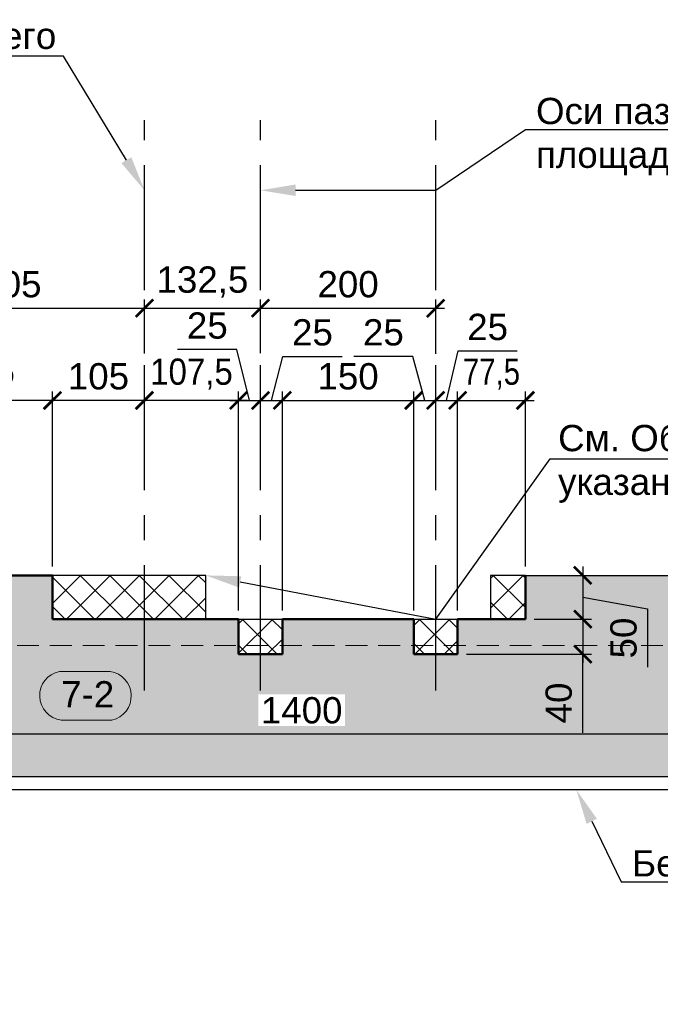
# Model space of a CAD drawing. Header units: millimetres. Extents: x 455957 to 840819, y 462720 to 618741.
# Tile 8 of 17: x 544152 to 551465, y 467498 to 478746. Entities that reach past the tile are written whole.
import ezdxf
from ezdxf import colors
from ezdxf.entities.mleader import LeaderData, LeaderLine
from ezdxf.math import Vec2, Vec3

# ---------------------------------------------------------------- set-up
doc = ezdxf.new("R2010")
doc.units = ezdxf.units.MM
doc.linetypes.add('( Hidden )', pattern=[0.375, 0.25, -0.125])
doc.linetypes.add('осевая', pattern=[50.8, 31.75, -6.35, 6.35, -6.35])
doc.layers.add('Бетон', color=7, linetype='Continuous', lineweight=50)
doc.layers.add('Оси', color=1, linetype='осевая')
doc.layers.add('Размеры', color=7, linetype='Continuous')
doc.styles.add('arial', font='arial.ttf')
doc.styles.add('Рогун1', font='arial.ttf')
doc.dimstyles.new('100 мм', dxfattribs={"dimscale": 100, "dimtxt": 3.5, "dimasz": 2, "dimexe": 1, "dimexo": 1, "dimgap": 1.2, "dimtad": 1, "dimdec": 0, "dimlfac": 0.1, "dimrnd": 0.0001, "dimtxsty": 'Рогун1', "dimblk": 'ARCHTICK', "dimcen": 2.5, "dimdle": 1, "dimaunit": 1, "dimadec": 1, "dimazin": 0, "dimtfac": 1, "dimtdec": 0, "dimtmove": 1, "dimatfit": 3, "dimldrblk": 'ARCHTICK', "dimfxl": 1, "dimtfill": 1, "dimarcsym": 0})
pattern_1 = [(45, (-21415.93, -32912.12), (-168.3798, 168.3798), []), (135, (-21415.93, -32912.12), (-168.3798, -168.3798), [])]

# ---------------------------------------------------------------- blocks, each defined once
blk = doc.blocks.new('_ArchTick')
at = {"color": 0, "linetype": 'ByBlock', "const_width": 0.15}
blk.add_lwpolyline([(-0.5, -0.5), (0.5, 0.5)], dxfattribs=at)
blk = doc.blocks.new('*D126')
at = {"layer": 'Defpoints', "color": 0, "transparency": 16777216}
for p in [(545576, 475449), (542526, 474827), (545576, 474833)]:
    blk.add_point(p, dxfattribs=at)
at = {"layer": 'Размеры', "color": 0, "lineweight": -2, "transparency": 16777216}
for p, q in [((542526, 474927), (542526, 475549)), ((545576, 474933), (545576, 475549)), ((542426, 475449), (545676, 475449))]:
    blk.add_line(p, q, dxfattribs=at)
at = {"layer": 'Размеры', "color": 0, "lineweight": -2, "transparency": 16777216, "xscale": 200, "yscale": 200, "zscale": 200, "rotation": 180}
blk.add_blockref('_ArchTick', (542526, 475449), dxfattribs=at)
at = {"layer": 'Размеры', "color": 0, "lineweight": -2, "transparency": 16777216, "xscale": 200, "yscale": 200, "zscale": 200}
blk.add_blockref('_ArchTick', (545576, 475449), dxfattribs=at)
at = {"layer": 'Размеры', "color": 0, "transparency": 16777216, "insert": (544051, 475722), "char_height": 300, "attachment_point": 5, "style": 'Рогун1'}
blk.add_mtext('305', dxfattribs=at)
blk = doc.blocks.new('*D129')
at = {"layer": 'Defpoints', "color": 0, "transparency": 16777216}
for p in [(542621, 474397), (542621, 472398), (544526, 472398)]:
    blk.add_point(p, dxfattribs=at)
at = {"layer": 'Размеры', "color": 0, "lineweight": -2, "transparency": 16777216}
for p, q in [((542621, 472498), (542621, 474497)), ((544526, 472498), (544526, 474497)), ((544626, 474397), (542521, 474397))]:
    blk.add_line(p, q, dxfattribs=at)
at = {"layer": 'Размеры', "color": 0, "lineweight": -2, "transparency": 16777216, "xscale": 200, "yscale": 200, "zscale": 200, "rotation": 180}
blk.add_blockref('_ArchTick', (542621, 474397), dxfattribs=at)
at = {"layer": 'Размеры', "color": 0, "lineweight": -2, "transparency": 16777216, "xscale": 200, "yscale": 200, "zscale": 200}
blk.add_blockref('_ArchTick', (544526, 474397), dxfattribs=at)
at = {"layer": 'Размеры', "color": 0, "transparency": 16777216, "insert": (543573, 474698), "char_height": 300, "attachment_point": 5, "style": 'Рогун1'}
blk.add_mtext('190,5', dxfattribs=at)
blk = doc.blocks.new('*D134')
at = {"layer": 'Defpoints', "color": 0, "transparency": 16777216}
for p in [(546901, 475449), (545576, 474833), (546901, 474836)]:
    blk.add_point(p, dxfattribs=at)
at = {"layer": 'Размеры', "color": 0, "lineweight": -2, "transparency": 16777216}
for p, q in [((545576, 474933), (545576, 475549)), ((546901, 474936), (546901, 475549)), ((545476, 475449), (547001, 475449))]:
    blk.add_line(p, q, dxfattribs=at)
at = {"layer": 'Размеры', "color": 0, "lineweight": -2, "transparency": 16777216, "xscale": 200, "yscale": 200, "zscale": 200, "rotation": 180}
blk.add_blockref('_ArchTick', (545576, 475449), dxfattribs=at)
at = {"layer": 'Размеры', "color": 0, "lineweight": -2, "transparency": 16777216, "xscale": 200, "yscale": 200, "zscale": 200}
blk.add_blockref('_ArchTick', (546901, 475449), dxfattribs=at)
at = {"layer": 'Размеры', "color": 0, "transparency": 16777216, "insert": (546238, 475749), "char_height": 300, "attachment_point": 5, "style": 'Рогун1'}
blk.add_mtext('132,5', dxfattribs=at)
blk = doc.blocks.new('*D135')
at = {"layer": 'Defpoints', "color": 0, "transparency": 16777216}
for p in [(548901, 475449), (546901, 474836), (548901, 474830)]:
    blk.add_point(p, dxfattribs=at)
at = {"layer": 'Размеры', "color": 0, "lineweight": -2, "transparency": 16777216}
for p, q in [((546901, 474936), (546901, 475549)), ((548901, 474930), (548901, 475549)), ((546801, 475449), (549001, 475449))]:
    blk.add_line(p, q, dxfattribs=at)
at = {"layer": 'Размеры', "color": 0, "lineweight": -2, "transparency": 16777216, "xscale": 200, "yscale": 200, "zscale": 200, "rotation": 180}
blk.add_blockref('_ArchTick', (546901, 475449), dxfattribs=at)
at = {"layer": 'Размеры', "color": 0, "lineweight": -2, "transparency": 16777216, "xscale": 200, "yscale": 200, "zscale": 200}
blk.add_blockref('_ArchTick', (548901, 475449), dxfattribs=at)
at = {"layer": 'Размеры', "color": 0, "transparency": 16777216, "insert": (547901, 475722), "char_height": 300, "attachment_point": 5, "style": 'Рогун1'}
blk.add_mtext('200', dxfattribs=at)
blk = doc.blocks.new('*D136')
at = {"layer": 'Defpoints', "color": 0, "transparency": 16777216}
for p in [(544526, 474397), (545576, 473301), (544526, 472398)]:
    blk.add_point(p, dxfattribs=at)
at = {"layer": 'Размеры', "color": 0, "lineweight": -2, "transparency": 16777216}
for p, q in [((544526, 472498), (544526, 474497)), ((545576, 473401), (545576, 474497)), ((545676, 474397), (544426, 474397))]:
    blk.add_line(p, q, dxfattribs=at)
at = {"layer": 'Размеры', "color": 0, "lineweight": -2, "transparency": 16777216, "xscale": 200, "yscale": 200, "zscale": 200, "rotation": 180}
blk.add_blockref('_ArchTick', (544526, 474397), dxfattribs=at)
at = {"layer": 'Размеры', "color": 0, "lineweight": -2, "transparency": 16777216, "xscale": 200, "yscale": 200, "zscale": 200}
blk.add_blockref('_ArchTick', (545576, 474397), dxfattribs=at)
at = {"layer": 'Размеры', "color": 0, "transparency": 16777216, "insert": (545051, 474670), "char_height": 300, "attachment_point": 5, "style": 'Рогун1'}
blk.add_mtext('105', dxfattribs=at)
blk = doc.blocks.new('*D137')
at = {"layer": 'Defpoints', "color": 0, "transparency": 16777216}
for p in [(545576, 474397), (545576, 473301), (546651, 471898)]:
    blk.add_point(p, dxfattribs=at)
at = {"layer": 'Размеры', "color": 0, "lineweight": -2, "transparency": 16777216}
for p, q in [((545576, 473401), (545576, 474497)), ((546651, 471998), (546651, 474497)), ((546751, 474397), (545476, 474397))]:
    blk.add_line(p, q, dxfattribs=at)
at = {"layer": 'Размеры', "color": 0, "lineweight": -2, "transparency": 16777216, "xscale": 200, "yscale": 200, "zscale": 200, "rotation": 180}
blk.add_blockref('_ArchTick', (545576, 474397), dxfattribs=at)
at = {"layer": 'Размеры', "color": 0, "lineweight": -2, "transparency": 16777216, "xscale": 200, "yscale": 200, "zscale": 200}
blk.add_blockref('_ArchTick', (546651, 474397), dxfattribs=at)
at = {"layer": 'Размеры', "color": 0, "transparency": 16777216, "insert": (546113, 474697), "char_height": 300, "attachment_point": 5, "style": 'Рогун1'}
blk.add_mtext('{\\W0.9;107,5}', dxfattribs=at)
blk = doc.blocks.new('*D155')
at = {"layer": 'Defpoints', "color": 0, "transparency": 16777216}
for p in [(546901, 474397), (546901, 473301), (546651, 471898)]:
    blk.add_point(p, dxfattribs=at)
at = {"layer": 'Размеры', "color": 0, "lineweight": -2, "transparency": 16777216}
for p, q in [((546632, 474977), (545955, 474977)), ((546776, 474397), (546632, 474977)), ((546651, 471998), (546651, 474497)), ((546901, 473401), (546901, 474497)), ((546551, 474397), (547001, 474397))]:
    blk.add_line(p, q, dxfattribs=at)
at = {"layer": 'Размеры', "color": 0, "lineweight": -2, "transparency": 16777216, "xscale": 200, "yscale": 200, "zscale": 200, "rotation": 180}
blk.add_blockref('_ArchTick', (546651, 474397), dxfattribs=at)
at = {"layer": 'Размеры', "color": 0, "lineweight": -2, "transparency": 16777216, "xscale": 200, "yscale": 200, "zscale": 200}
blk.add_blockref('_ArchTick', (546901, 474397), dxfattribs=at)
at = {"layer": 'Размеры', "color": 0, "transparency": 16777216, "insert": (546294, 475250), "char_height": 300, "attachment_point": 5, "style": 'Рогун1'}
blk.add_mtext('25', dxfattribs=at)
blk = doc.blocks.new('*D156')
at = {"layer": 'Defpoints', "color": 0, "transparency": 16777216}
for p in [(547151, 474397), (546901, 473301), (547151, 471898)]:
    blk.add_point(p, dxfattribs=at)
at = {"layer": 'Размеры', "color": 0, "lineweight": -2, "transparency": 16777216}
for p, q in [((547026, 474397), (547156, 474898)), ((547156, 474898), (547833, 474898)), ((546901, 473401), (546901, 474497)), ((547151, 471998), (547151, 474497)), ((546801, 474397), (547251, 474397))]:
    blk.add_line(p, q, dxfattribs=at)
at = {"layer": 'Размеры', "color": 0, "lineweight": -2, "transparency": 16777216, "xscale": 200, "yscale": 200, "zscale": 200, "rotation": 180}
blk.add_blockref('_ArchTick', (546901, 474397), dxfattribs=at)
at = {"layer": 'Размеры', "color": 0, "lineweight": -2, "transparency": 16777216, "xscale": 200, "yscale": 200, "zscale": 200}
blk.add_blockref('_ArchTick', (547151, 474397), dxfattribs=at)
at = {"layer": 'Размеры', "color": 0, "transparency": 16777216, "insert": (547494, 475172), "char_height": 300, "attachment_point": 5, "style": 'Рогун1'}
blk.add_mtext('25', dxfattribs=at)
blk = doc.blocks.new('*D157')
at = {"layer": 'Defpoints', "color": 0, "transparency": 16777216}
for p in [(548651, 474397), (547151, 471898), (548651, 471898)]:
    blk.add_point(p, dxfattribs=at)
at = {"layer": 'Размеры', "color": 0, "lineweight": -2, "transparency": 16777216}
for p, q in [((547151, 471998), (547151, 474497)), ((548651, 471998), (548651, 474497)), ((547051, 474397), (548751, 474397))]:
    blk.add_line(p, q, dxfattribs=at)
at = {"layer": 'Размеры', "color": 0, "lineweight": -2, "transparency": 16777216, "xscale": 200, "yscale": 200, "zscale": 200, "rotation": 180}
blk.add_blockref('_ArchTick', (547151, 474397), dxfattribs=at)
at = {"layer": 'Размеры', "color": 0, "lineweight": -2, "transparency": 16777216, "xscale": 200, "yscale": 200, "zscale": 200}
blk.add_blockref('_ArchTick', (548651, 474397), dxfattribs=at)
at = {"layer": 'Размеры', "color": 0, "transparency": 16777216, "insert": (547901, 474670), "char_height": 300, "attachment_point": 5, "style": 'Рогун1'}
blk.add_mtext('150', dxfattribs=at)
blk = doc.blocks.new('*D158')
at = {"layer": 'Defpoints', "color": 0, "transparency": 16777216}
for p in [(548901, 474397), (548901, 473301), (548651, 471898)]:
    blk.add_point(p, dxfattribs=at)
at = {"layer": 'Размеры', "color": 0, "lineweight": -2, "transparency": 16777216}
for p, q in [((548642, 474898), (547965, 474898)), ((548776, 474397), (548642, 474898)), ((548651, 471998), (548651, 474497)), ((548901, 473401), (548901, 474497)), ((548551, 474397), (549001, 474397))]:
    blk.add_line(p, q, dxfattribs=at)
at = {"layer": 'Размеры', "color": 0, "lineweight": -2, "transparency": 16777216, "xscale": 200, "yscale": 200, "zscale": 200, "rotation": 180}
blk.add_blockref('_ArchTick', (548651, 474397), dxfattribs=at)
at = {"layer": 'Размеры', "color": 0, "lineweight": -2, "transparency": 16777216, "xscale": 200, "yscale": 200, "zscale": 200}
blk.add_blockref('_ArchTick', (548901, 474397), dxfattribs=at)
at = {"layer": 'Размеры', "color": 0, "transparency": 16777216, "insert": (548304, 475172), "char_height": 300, "attachment_point": 5, "style": 'Рогун1'}
blk.add_mtext('25', dxfattribs=at)
blk = doc.blocks.new('*D159')
at = {"layer": 'Defpoints', "color": 0, "transparency": 16777216}
for p in [(549151, 474397), (548901, 473301), (549151, 471898)]:
    blk.add_point(p, dxfattribs=at)
at = {"layer": 'Размеры', "color": 0, "lineweight": -2, "transparency": 16777216}
for p, q in [((549026, 474397), (549156, 474961)), ((549156, 474961), (549833, 474961)), ((548901, 473401), (548901, 474497)), ((549151, 471998), (549151, 474497)), ((548801, 474397), (549251, 474397))]:
    blk.add_line(p, q, dxfattribs=at)
at = {"layer": 'Размеры', "color": 0, "lineweight": -2, "transparency": 16777216, "xscale": 200, "yscale": 200, "zscale": 200, "rotation": 180}
blk.add_blockref('_ArchTick', (548901, 474397), dxfattribs=at)
at = {"layer": 'Размеры', "color": 0, "lineweight": -2, "transparency": 16777216, "xscale": 200, "yscale": 200, "zscale": 200}
blk.add_blockref('_ArchTick', (549151, 474397), dxfattribs=at)
at = {"layer": 'Размеры', "color": 0, "transparency": 16777216, "insert": (549494, 475234), "char_height": 300, "attachment_point": 5, "style": 'Рогун1'}
blk.add_mtext('25', dxfattribs=at)
blk = doc.blocks.new('*D160')
at = {"layer": 'Defpoints', "color": 0, "transparency": 16777216}
for p in [(549926, 474397), (549926, 472398), (549151, 471898)]:
    blk.add_point(p, dxfattribs=at)
at = {"layer": 'Размеры', "color": 0, "lineweight": -2, "transparency": 16777216}
for p, q in [((549151, 471998), (549151, 474497)), ((549926, 472498), (549926, 474497)), ((549051, 474397), (550026, 474397))]:
    blk.add_line(p, q, dxfattribs=at)
at = {"layer": 'Размеры', "color": 0, "lineweight": -2, "transparency": 16777216, "xscale": 200, "yscale": 200, "zscale": 200, "rotation": 180}
blk.add_blockref('_ArchTick', (549151, 474397), dxfattribs=at)
at = {"layer": 'Размеры', "color": 0, "lineweight": -2, "transparency": 16777216, "xscale": 200, "yscale": 200, "zscale": 200}
blk.add_blockref('_ArchTick', (549926, 474397), dxfattribs=at)
at = {"layer": 'Размеры', "color": 0, "transparency": 16777216, "insert": (549538, 474697), "char_height": 300, "attachment_point": 5, "style": 'Рогун1'}
blk.add_mtext('{\\W0.8;77,5}', dxfattribs=at)
blk = doc.blocks.new('*D139')
at = {"layer": 'Defpoints', "color": 0, "transparency": 16777216}
for p in [(549926, 472398), (549926, 471898), (550580, 471898)]:
    blk.add_point(p, dxfattribs=at)
at = {"layer": 'Размеры', "color": 0, "lineweight": -2, "transparency": 16777216}
for p, q in [((550580, 472498), (550580, 471798)), ((550026, 472398), (550680, 472398)), ((550580, 472148), (551320, 472017)), ((551320, 472017), (551320, 471348)), ((550026, 471898), (550680, 471898))]:
    blk.add_line(p, q, dxfattribs=at)
at = {"layer": 'Размеры', "color": 0, "lineweight": -2, "transparency": 16777216, "xscale": 200, "yscale": 200, "zscale": 200}
for p, rotation in [((550580, 472398), 90), ((550580, 471898), 270)]:
    blk.add_blockref('_ArchTick', p, dxfattribs=dict(at, rotation=rotation))
at = {"layer": 'Размеры', "color": 0, "transparency": 16777216, "insert": (551047, 471682), "char_height": 300, "attachment_point": 5, "rotation": 90, "style": 'Рогун1'}
blk.add_mtext('50', dxfattribs=at)
blk = doc.blocks.new('*D162')
at = {"layer": 'Defpoints', "color": 0, "transparency": 16777216}
for p in [(549926, 471898), (549151, 471498), (550580, 471498)]:
    blk.add_point(p, dxfattribs=at)
at = {"layer": 'Размеры', "color": 0, "lineweight": -2, "transparency": 16777216}
for p, q in [((550580, 471998), (550580, 471398)), ((550026, 471898), (550680, 471898)), ((549251, 471498), (550680, 471498)), ((550580, 470600), (550580, 471498))]:
    blk.add_line(p, q, dxfattribs=at)
at = {"layer": 'Размеры', "color": 0, "lineweight": -2, "transparency": 16777216, "xscale": 200, "yscale": 200, "zscale": 200}
for p, rotation in [((550580, 471898), 90), ((550580, 471498), 270)]:
    blk.add_blockref('_ArchTick', p, dxfattribs=dict(at, rotation=rotation))
at = {"layer": 'Размеры', "color": 0, "transparency": 16777216, "insert": (550307, 470940), "char_height": 300, "attachment_point": 5, "rotation": 90, "style": 'Рогун1'}
blk.add_mtext('40', dxfattribs=at)
blk = doc.blocks.new('*D167')
at = {"layer": 'Defpoints', "color": 0, "transparency": 16777216}
for p in [(540371, 470582), (540371, 470098), (554371, 470098)]:
    blk.add_point(p, dxfattribs=at)
at = {"layer": 'Размеры', "color": 0, "lineweight": -2, "transparency": 16777216}
for p, q in [((540371, 470198), (540371, 470682)), ((554371, 470198), (554371, 470682)), ((554471, 470582), (540271, 470582))]:
    blk.add_line(p, q, dxfattribs=at)
at = {"layer": 'Размеры', "color": 0, "lineweight": -2, "transparency": 16777216, "xscale": 200, "yscale": 200, "zscale": 200, "rotation": 180}
blk.add_blockref('_ArchTick', (540371, 470582), dxfattribs=at)
at = {"layer": 'Размеры', "color": 0, "lineweight": -2, "transparency": 16777216, "xscale": 200, "yscale": 200, "zscale": 200}
blk.add_blockref('_ArchTick', (554371, 470582), dxfattribs=at)
at = {"layer": 'Размеры', "color": 0, "transparency": 16777216, "insert": (547371, 470855), "char_height": 300, "attachment_point": 5, "style": 'Рогун1', "bg_fill": 3, "box_fill_scale": 1.1, "bg_fill_color": 256, "bg_fill_true_color": 13158600, "bg_fill_transparency": 0}
blk.add_mtext('1400', dxfattribs=at)

msp = doc.modelspace()

# ---------------------------------------------------------------- hatches: boundary and pattern name
at = {"ltscale": 100}
h = msp.add_hatch(dxfattribs=at)
h.set_pattern_fill('ANSI37', color=256, scale=75)
h.set_pattern_definition(pattern_1)
h.paths.add_polyline_path([(544525.9358943, 472397.7016796), (546275.9358943, 472397.7016796), (546275.9358943, 471897.7016796), (544525.9358943, 471897.7016796)])
h = msp.add_hatch(dxfattribs=at)
h.set_pattern_fill('ANSI37', color=256, scale=75)
h.set_pattern_definition(pattern_1)
h.paths.add_polyline_path([(549525.9358943, 472397.7016796), (549925.9358943, 472397.7016796), (549925.9358943, 471897.7016796), (549525.9358943, 471897.7016796)])
h = msp.add_hatch(dxfattribs=at)
h.set_pattern_fill('ANSI37', color=256, scale=75)
h.set_pattern_definition(pattern_1)
h.paths.add_polyline_path([(546650.9358943, 471897.7016796), (547150.9358943, 471897.7016796), (547150.9358943, 471497.7016796), (546650.9358943, 471497.7016796)])
h = msp.add_hatch(dxfattribs=at)
h.set_pattern_fill('ANSI37', color=256, scale=75)
h.set_pattern_definition(pattern_1)
h.paths.add_polyline_path([(548650.9358943, 471897.7016796), (549150.9358943, 471897.7016796), (549150.9358943, 471497.7016796), (548650.9358943, 471497.7016796)])
at = {"layer": 'Размеры', "lineweight": 15}
h = msp.add_hatch(dxfattribs=at)
h.set_pattern_fill('AR-CONC', color=256, scale=10, style=0)
h.set_pattern_definition([(50, (-253665.8, -240326.2), (1821.8467, -159.3909), [190.5, -2095.5]), (355, (-253665.8, -240326.2), (-352.4342, 1910.5685), [152.4, -1676.4058]), (100.45144, (-253514, -240339.5), (1469.4125, 1751.1775), [161.9, -1780.9024]), (46.1842, (-253665.8, -239818.2), (2710.7904, -420.4233), [285.75, -3143.25]), (96.63556, (-253440, -239853.2), (2374.0413, 2474.261), [242.85, -2671.356]), (351.18415, (-253665.8, -239818.2), (2374.041, 2474.261), [228.6, -2514.597]), (21, (-253411.8, -239945.2), (1516.144, -1022.652), [190.5, -2095.5]), (326, (-253411.8, -239945.2), (618.0203, 1841.8797), [152.4, -1676.4]), (71.45144, (-253285.5, -240030.4), (2134.1642, 819.2277), [161.9, -1780.8994]), (37.5, (-253665.8, -240326.2), (30.88603, 845.5504), [0, -1656.08, 0, -1701.8, 0, -1682.75]), (7.5, (-253665.8, -240326.2), (668.1966, 1001.80575), [0, -970.28, 0, -1617.98, 0, -641.35]), (327.5, (-254232.24, -240326.2), (1355.90595, -57.28744), [0, -635, 0, -1981.2, 0, -2628.9]), (317.5, (-254486.2, -240326.2), (1481.2918, 254.2649), [0, -825.5, 0, -1315.72, 0, -1866.9])])
h.paths.add_polyline_path([(540370.9358943, 470097.7016796), (540370.9358943, 472397.7016796), (542120.9358943, 472397.7016796), (542120.9358943, 471847.7016796), (542620.9358943, 471847.7016796), (542620.9358943, 472397.7104792), (544525.9358943, 472397.7016796), (544525.9358943, 471897.7016796), (546650.9358943, 471897.7016796), (546650.9358943, 471497.7016796), (547150.9358943, 471497.7016796), (547150.9358943, 471897.7016796), (548650.9358943, 471897.7016796), (548650.9358943, 471497.7016796), (549150.9358943, 471497.7016796), (549150.9358943, 471897.7016796), (549925.9358943, 471897.7016796), (549925.9358943, 472397.7016796), (560425.9358943, 472397.7016796), (560425.9358943, 472097.7016796), (561130.9358943, 472097.7016796), (561130.9358943, 472397.7016796), (565870.9358943, 472397.7016796), (568270.9358943, 471597.7016796), (591870.9358943, 471597.7016796), (591870.9358943, 469097.7016796), (570170.9358943, 469097.7016796), (566970.9358943, 467497.7016796), (562870.9358943, 467497.7016796), (557670.9358943, 470097.7016796)])

# ---------------------------------------------------------------- linework, layer by layer
at = {"ltscale": 100}
for p, q in [((546275.9358943, 472397.7016796), (544525.9358943, 472397.7016796)), ((546275.9358943, 471897.7016796), (546275.9358943, 472397.7016796)), ((549925.9358943, 472397.7016796), (549525.9358943, 472397.7016796)), ((549525.9358943, 472397.7016796), (549525.9358943, 471897.7016796)), ((546650.9358943, 471897.7016796), (547150.9358943, 471897.7016796)), ((548650.9358943, 471897.7016796), (549150.9358943, 471897.7016796))]:
    msp.add_line(p, q, dxfattribs=at)
at = {"color": 3, "lineweight": 30}
msp.add_line((557635.5256976, 469947.7016796), (540370.9358943, 469947.7016796), dxfattribs=at)
at = {"layer": 'Бетон', "color": 2, "ltscale": 10}
for p, q in [((542620.9358943, 472397.7016796), (544525.9358943, 472397.7016796)), ((544525.9358943, 472397.7016796), (544525.9358943, 471897.7016796)), ((549925.9358943, 471897.7016796), (549925.9358943, 472397.7016796)), ((544525.9358943, 471897.7016796), (546650.9358943, 471897.7016796)), ((546650.9358943, 471497.7016796), (546650.9358943, 471897.7016796)), ((547150.9358943, 471897.7016796), (548650.9358943, 471897.7016796)), ((547150.9358943, 471497.7016796), (547150.9358943, 471897.7016796)), ((548650.9358943, 471497.7016796), (548650.9358943, 471897.7016796)), ((549150.9358943, 471897.7016796), (549925.9358943, 471897.7016796)), ((549150.9358943, 471497.7016796), (549150.9358943, 471897.7016796)), ((546650.9358943, 471497.7016796), (547150.9358943, 471497.7016796)), ((548650.9358943, 471497.7016796), (549150.9358943, 471497.7016796))]:
    msp.add_line(p, q, dxfattribs=at)
at = {"layer": 'Бетон', "color": 2, "lineweight": 25, "ltscale": 10}
for p, q in [((549925.9358943, 472397.7016796), (560425.9358943, 472397.7016796)), ((557670.9358943, 470097.7016796), (540370.9358943, 470097.7016796))]:
    msp.add_line(p, q, dxfattribs=at)
at = {"layer": 'Оси', "linetype": 'осевая', "ltscale": 45}
for p, q in [((545575.9358943, 471084.1090019), (545575.9358943, 477596.873802)), ((546900.9358943, 471084.1090019), (546900.9358943, 477596.873802)), ((548900.9358943, 471084.1090019), (548900.9358943, 477596.873802))]:
    msp.add_line(p, q, dxfattribs=at)
at = {"layer": 'Размеры', "linetype": '( Hidden )', "lineweight": 15, "ltscale": 1000}
msp.add_line((540370.9358943, 471597.7016796), (564870.9358943, 471597.7016796), dxfattribs=at)

# ---------------------------------------------------------------- dimensions: what is measured, and where the dimension line sits
at = {"layer": 'Размеры'}
for base, p1, p2, picture, middle in [((545575.9358943, 475449.1611939), (542525.9358943, 474827.3760655), (545575.9358943, 474832.8826076), '*D126', (544050.9358943, 475722.4354095)), ((546900.9358943, 475449.1611939), (545575.9358943, 474832.8826076), (546900.9358943, 474836.0267558), '*D134', (546238.4358943, 475749.4476878)), ((548900.9358943, 475449.1611939), (546900.9358943, 474836.0267558), (548900.9358943, 474829.9280448), '*D135', (547900.9358943, 475722.3330902)), ((542620.9358943, 474397.2965678), (544525.9358943, 472397.7016796), (542620.9358943, 472397.7016796), '*D129', (543573.4358943, 474697.5830617)), ((544525.9358943, 474396.8755014), (545575.9358943, 473301.0348771), (544525.9358943, 472397.7016796), '*D136', (545050.9358943, 474670.0473977)), ((548650.9358943, 474396.8667018), (547150.9358943, 471897.7016796), (548650.9358943, 471897.7016796), '*D157', (547900.9358943, 474670.0385981))]:
    dim = msp.add_linear_dim(base=base, p1=p1, p2=p2, dimstyle='100 мм', override={"dimtxt": 3, "dimdec": 6, "dimtfill": 0}, dxfattribs=at)
    dim.commit()
    dim.dimension.update_dxf_attribs({"geometry": picture, "text_midpoint": middle})
for base, p1, p2, picture, middle in [((546900.9358943, 474396.8667018), (546650.9358943, 471897.7016796), (546900.9358943, 473301.0348771), '*D155', (546512.0549987, 474977.1982093)), ((547150.9358943, 474396.8667018), (546900.9358943, 473301.0348771), (547150.9358943, 471897.7016796), '*D156', (547275.8874632, 474898.4717313)), ((548900.9358943, 474396.8667018), (548650.9358943, 471897.7016796), (548900.9358943, 473301.0348771), '*D158', (548522.3822089, 474898.4717313)), ((549150.9358943, 474396.8667018), (548900.9358943, 473301.0348771), (549150.9358943, 471897.7016796), '*D159', (549275.8874632, 474960.8293377))]:
    dim = msp.add_linear_dim(base=base, p1=p1, p2=p2, dimstyle='100 мм', override={"dimtxt": 3, "dimdec": 6, "dimtfill": 0}, dxfattribs=at)
    dim.commit()
    dim.dimension.update_dxf_attribs({"geometry": picture, "text_midpoint": middle, "dimtype": 160})
for base, p1, p2, text, picture, middle in [((545575.9358943, 474396.8667018), (546650.9358943, 471897.7016796), (545575.9358943, 473301.0348771), '{\\W0.9;<>}', '*D137', (546113.4358943, 474396.8667018)), ((549925.9358943, 474396.8667018), (549150.9358943, 471897.7016796), (549925.9358943, 472397.7016796), '{\\W0.8;<>}', '*D160', (549538.4358943, 474396.8667018))]:
    dim = msp.add_linear_dim(base=base, p1=p1, p2=p2, text=text, dimstyle='100 мм', override={"dimtxt": 3, "dimdec": 6, "dimtfill": 0}, dxfattribs=at)
    dim.commit()
    dim.dimension.update_dxf_attribs({"geometry": picture, "text_midpoint": middle, "dimtype": 160})
for base, p1, p2, picture, middle in [((550580.3236026, 471897.7016796), (549925.9358943, 472397.7016796), (549925.9358943, 471897.7016796), '*D139', (551319.8392916, 471896.8255345)), ((550580.3236026, 471497.7016796), (549925.9358943, 471897.7016796), (549150.9358943, 471497.7016796), '*D162', (550580.3236026, 470940.2398665))]:
    dim = msp.add_linear_dim(base=base, p1=p1, p2=p2, angle=90, dimstyle='100 мм', override={"dimtxt": 3, "dimtfill": 0}, dxfattribs=at)
    dim.commit()
    dim.dimension.update_dxf_attribs({"geometry": picture, "text_midpoint": middle, "dimtype": 160})

# ---------------------------------------------------------------- leaders
at = {"ltscale": 100}
ml = msp.add_multileader_mtext('Standard', dxfattribs=at)
ml.set_content('Ось паза рабочего\\Pзатвора', color=256, style='arial')
ml.set_leader_properties()
ml.build(insert=Vec2(0, 0))
ml.multileader.update_dxf_attribs({"text_left_attachment_type": 6, "text_right_attachment_type": 6, "dogleg_length": 116.7364338, "arrow_head_size": 400})
ctx = ml.context
ctx.base_point, ctx.char_height, ctx.arrow_head_size, ctx.plane_origin = Vec3(540918.9634361, 478328.4201801), 300, 400, Vec3(523764.4785976, 498955.4571822)
ctx.left_attachment, ctx.right_attachment = 6, 6
notes = []
notes.append((ctx, [(1, (1, 1, 0), (544652.5920937, 478328.4201801), (-1, 0), 116.7364338, [(0, [(545575.9358943, 476797.8727245)], 0, [])])]))
ctx.mtext.insert, ctx.mtext.width, ctx.mtext.defined_height, ctx.mtext.flow_direction = Vec3(540920.9634361, 478711.7080382), 22591.224489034, 1533.1514325, 5
ml = msp.add_multileader_mtext('Standard', dxfattribs=at)
ml.set_content('Ось паза \\Pсороудерживающей\\Pрешетки', color=256, style='arial')
ml.set_leader_properties()
ml.build(insert=Vec2(0, 0))
ml.multileader.update_dxf_attribs({"text_left_attachment_type": 6, "text_right_attachment_type": 6, "dogleg_length": 116.7364338, "arrow_head_size": 400})
ctx = ml.context
ctx.base_point, ctx.char_height, ctx.arrow_head_size, ctx.plane_origin = Vec3(537648.9373716, 477491.3328479), 300, 400, Vec3(525741.5276945, 498070.372261)
ctx.left_attachment, ctx.right_attachment = 6, 6
notes.append((ctx, [(1, (1, 1, 0), (541651.0517045, 477491.3328479), (-1, 0), 116.7364338, [(0, [(542525.9358943, 476797.0098673)], 0, [])])]))
ctx.mtext.insert, ctx.mtext.width, ctx.mtext.defined_height, ctx.mtext.flow_direction = Vec3(537650.9373716, 477874.620706), 20110.16908726, 1533.1514325, 5
ml = msp.add_multileader_mtext('Standard', dxfattribs=at)
ml.set_content('Оси пазов ихтиологической\\Pплощадки', color=256, style='arial')
ml.set_leader_properties()
ml.build(insert=Vec2(0, 0))
ml.multileader.update_dxf_attribs({"text_left_attachment_type": 6, "text_right_attachment_type": 6, "dogleg_length": 116.7364338, "arrow_head_size": 400})
ctx = ml.context
ctx.base_point, ctx.char_height, ctx.arrow_head_size, ctx.plane_origin = Vec3(550044.4224341, 477491.3328479), 300, 400, Vec3(553736.6793754, 471642.5869256)
ctx.left_attachment, ctx.right_attachment = 6, 6
notes.append((ctx, [(0, (1, 1, 0), (549927.6860002, 477491.3328479), (1, 0), 116.7364338, [(1, [(546900.9358943, 476797.0098673), (548900.9358943, 476797.0098673)], 0, [])])]))
ctx.mtext.insert, ctx.mtext.width, ctx.mtext.defined_height, ctx.mtext.flow_direction = Vec3(550046.4224341, 477852.9290279), 7679.661156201, 1041.1520159, 5
ml = msp.add_multileader_mtext('Standard', dxfattribs=at)
ml.set_content('См. Общие указания на л.1', color=256, style='arial')
ml.set_leader_properties()
ml.build(insert=Vec2(0, 0))
ml.multileader.update_dxf_attribs({"text_left_attachment_type": 6, "text_right_attachment_type": 6, "dogleg_length": 687.405528, "arrow_head_size": 400})
ctx = ml.context
ctx.base_point, ctx.char_height, ctx.arrow_head_size, ctx.plane_origin = Vec3(550296.604034, 473728.2060384), 300, 400, Vec3(549935.2976211, 477543.5327356)
ctx.left_attachment, ctx.right_attachment = 6, 6
notes.append((ctx, [(0, (1, 1, 0), (550206.7679566, 473728.2060384), (1, 0), 89.8360774, [(1, [(546275.9358943, 472397.7016796), (548900.9358943, 471897.7016796)], 0, [])])]))
ctx.mtext.insert, ctx.mtext.width, ctx.mtext.defined_height, ctx.mtext.flow_direction = Vec3(550298.604034, 474116.4052198), 3639.939624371, 191.6439291, 5
ml = msp.add_multileader_mtext('Standard', dxfattribs=at)
ml.set_content('Бетонная подготовка 15 см', color=256, style='arial')
ml.set_leader_properties()
ml.build(insert=Vec2(0, 0))
ml.multileader.update_dxf_attribs({"text_left_attachment_type": 6, "text_right_attachment_type": 6, "arrow_head_size": 400})
ctx = ml.context
ctx.base_point, ctx.char_height, ctx.arrow_head_size, ctx.plane_origin = Vec3(551141.1197714, 468896.8792373), 300, 400, Vec3(551889.6146823, 476428.1902208)
ctx.left_attachment, ctx.right_attachment = 6, 6
notes.append((ctx, [(0, (1, 1, 0), (551019.4063333, 468896.8792373), (1, 0), 121.7134382, [(0, [(550507.6995829, 469947.7016796)], 0, [])])]))
ctx.mtext.insert, ctx.mtext.width, ctx.mtext.defined_height, ctx.mtext.flow_direction = Vec3(551143.1197714, 469258.4754174), 5410.63029717, 383.2878581, 5
for ctx, leaders in notes:
    for number, flags, end, landing, length, lines in leaders:
        leader = LeaderData()
        leader.index, (leader.has_last_leader_line, leader.has_dogleg_vector, leader.attachment_direction) = number, flags
        leader.last_leader_point, leader.dogleg_vector, leader.dogleg_length = Vec3(end), Vec3(landing), length
        for number, points, colour, breaks in lines:
            line = LeaderLine()
            line.index, line.vertices, line.color, line.breaks = number, Vec3.list(points), colors.encode_raw_color(colour), breaks
            leader.lines.append(line)
        ctx.leaders.append(leader)

# ---------------------------------------------------------------- next in the draw order: dimensions: what is measured, and where the dimension line sits
at = {"layer": 'Размеры'}
dim = msp.add_linear_dim(base=(540370.9358942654, 470582.248773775), p1=(554370.9358942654, 470097.7016796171), p2=(540370.9358942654, 470097.7016796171), dimstyle='100 мм', override={"dimtxt": 3, "dimdec": 6}, dxfattribs=at)
dim.commit()
dim.dimension.update_dxf_attribs({"geometry": '*D167', "text_midpoint": (547370.9358942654, 470855.4206700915)})

# ---------------------------------------------------------------- next in the draw order: linework, layer by layer
at = {"color": 4, "lineweight": 20}
msp.add_lwpolyline([(544604.3992533, 471300.3756436), (545185.6672196, 471300.3756436, -0.8257768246), (545204.7651858, 470744.5167666), (544623.4972193, 470744.5167666, -0.8409861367)], format="xyb", close=True, dxfattribs=at)

# ---------------------------------------------------------------- next in the draw order: texts
at = {"color": 4, "lineweight": 0, "insert": (544927.7847859, 471039.335594, 2508260.1999998), "char_height": 300, "width": 1250.491135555, "attachment_point": 5, "rotation": 0.0000000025, "style": 'arial'}
msp.add_mtext('7{\\fArial|b0|i0|c238|p34;-}2', dxfattribs=at)

doc.saveas('drawing.dxf')
